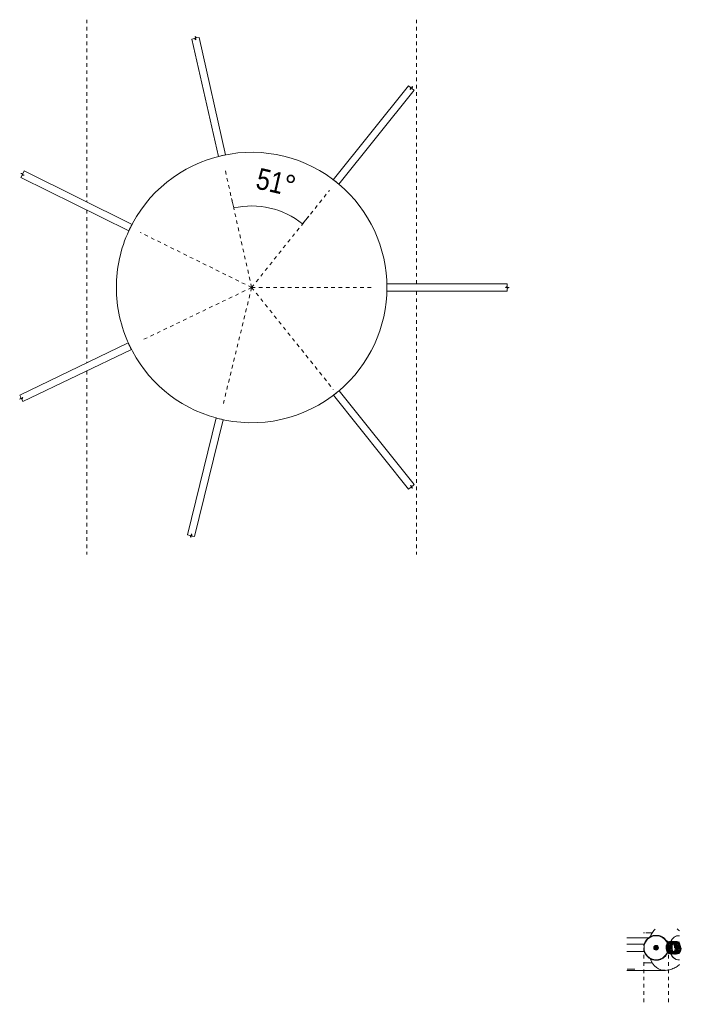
# Model space of a CAD drawing. Header units: millimetres. Extents: x 5395 to 9804, y 579 to 7363.
# Tile 10 of 10: x 9256 to 9804, y 6547 to 7363. Entities that reach past the tile are written whole.
import ezdxf

# ---------------------------------------------------------------- set-up
doc = ezdxf.new("R2010")
doc.units = ezdxf.units.MM
doc.linetypes.add('Dash', pattern=[6, 3, -3])
for name, color, linetype, lineweight in [('5', 7, 'Continuous', 9), ('7', 7, 'Continuous', 9), ('Cotas', 7, 'Continuous', 9), ('Cotas-8', 7, 'Continuous', 9), ('Elementos de detalle', 7, 'Continuous', 9), ('Lighthing Fixture Detail Wide Black', 7, 'Continuous', 20), ('Luminarias', 7, 'Continuous', 20)]:
    doc.layers.add(name, color=color, linetype=linetype, lineweight=lineweight)
doc.layers.add('Lighthing Fixture Dim Grey Dash', color=7, linetype='Dash', lineweight=9, true_color=0xd2d2d2)
doc.styles.add('Arial Narrow_3', font='ARIALN.TTF', dxfattribs={"height": 17.6})
doc.dimstyles.new('Angular_-_3mm_Arial', dxfattribs={"dimscale": 304.8, "dimtxt": 18.012385, "dimasz": 0, "dimexe": 0.026247, "dimexo": 0.052493, "dimgap": 0.026247, "dimtad": 1, "dimdec": 0, "dimzin": 0, "dimdsep": 46, "dimtxsty": 'Arial Narrow_3', "dimblk1": 'NONE', "dimblk2": 'NONE', "dimsah": 1, "dimcen": 0.09, "dimadec": 0, "dimazin": 0, "dimtfac": 1, "dimtdec": 4, "dimtix": 1, "dimtmove": 0, "dimatfit": 3, "dimfxl": 1, "dimtvp": 1, "dimtolj": 1, "dimtzin": 0, "dimarcsym": 2})

# ---------------------------------------------------------------- blocks, each defined once
blk = doc.blocks.new('windsor_pendantlamp_3l - 62804-3L LANG Black pendant lamp 3L-858832-Planta_PDF Fixing Holes Copy 1')
at = {"layer": '5', "color": 7, "true_color": 0xeeeeee}
for p, q in [((-5.19, 368.76), (-5.19, 368.8)), ((-5.19, 368.03), (-5.19, 368.11)), ((-4.65, 369.75), (-4.65, 371.84)), ((-4.65, 369.04), (-4.65, 369.22)), ((-4.65, 368.33), (-4.65, 368.51)), ((-4.65, 367.63), (-4.65, 367.8)), ((-3.65, 363.82), (-3.65, 371.84)), ((3.65, 371.84), (3.65, 363.81)), ((4.65, 371.84), (4.65, 369.4)), ((4.65, 368.86), (4.65, 368.69)), ((4.65, 368.16), (4.65, 367.98)), ((4.65, 367.45), (4.65, 367.27)), ((5.19, 369.14), (5.19, 369.12)), ((5.19, 368.45), (5.19, 368.39)), ((-5.18, 364.81), (-5.19, 364.76)), ((-5.15, 364.79), (-5.14, 364.73)), ((-4.85, 364.64), (-4.83, 364.61)), ((-4.22, 364.41), (-4.25, 364.44)), ((-4.11, 364.38), (-4.09, 364.36)), ((3.18, 364.17), (3.03, 364.09)), ((5.02, 364.73), (5.03, 364.77)), ((5.19, 364.79), (5.19, 364.85))]:
    blk.add_line(p, q, dxfattribs=at)
for points, knots in [([(-5.14, 364.73), (-5.17, 364.91), (-5.24, 365.58), (-4.92, 366.76), (-3.77, 368.02), (-2.04, 368.89), (0, 369.22), (2.04, 368.98), (3.77, 368.21), (4.92, 367.03), (5.33, 365.63), (4.92, 364.24), (3.77, 363.06), (2.04, 362.29), (0, 362.05), (-2.04, 362.38), (-3.77, 363.24), (-4.92, 364.51), (-5.33, 365.99), (-4.92, 367.48), (-3.77, 368.74), (-2.04, 369.6), (0, 369.94), (2.04, 369.69), (3.77, 368.92), (4.92, 367.74), (5.33, 366.35), (4.92, 364.95), (3.77, 363.77), (2.04, 363), (0, 362.76), (-2.04, 363.09), (-3.77, 363.95), (-4.92, 365.21), (-5.33, 366.7), (-4.92, 368.18), (-3.77, 369.45), (-2.04, 370.31), (0, 370.64), (2.04, 370.4), (3.77, 369.63), (4.92, 368.45), (5.33, 367.05), (4.92, 365.66), (3.77, 364.48), (2.04, 363.71), (0, 363.46), (-2.04, 363.79), (-3.77, 364.65), (-4.92, 365.92), (-5.33, 367.41), (-4.92, 368.89), (-3.77, 370.16), (-2.04, 371.02), (0, 371.35), (2.04, 371.11), (3.77, 370.33), (4.92, 369.16), (5.33, 367.76), (4.92, 366.36), (3.77, 365.19), (2.04, 364.41), (0, 364.17), (-2.04, 364.5), (-3.77, 365.36), (-4.92, 366.62), (-5.33, 368.11), (-4.92, 369.59), (-3.77, 370.86), (-2.04, 371.72), (0, 372.05), (2.04, 371.8), (3.77, 371.03), (4.92, 369.85), (5.33, 368.45), (4.92, 367.05), (3.77, 365.88), (2.04, 365.1), (0, 364.86), (-2.04, 365.19), (-3.77, 366.05), (-4.92, 367.31), (-5.33, 368.8), (-4.92, 370.28), (-3.77, 371.55), (-2.04, 372.41), (0, 372.74), (2.04, 372.49), (3.77, 371.72), (4.92, 370.54), (5.33, 369.14), (4.92, 367.74), (3.77, 366.57), (2.04, 365.79), (0, 365.55), (-2.04, 365.88), (-3.77, 366.74), (-4.92, 368), (-5.33, 369.49), (-4.92, 370.97), (-3.77, 372.24), (-2.04, 373.1), (-0.68, 373.32), (0, 373.33)], [0.2158861, 0.2158861, 0.2158861, 0.2158861, 0.21875, 0.2265625, 0.234375, 0.2421875, 0.25, 0.2578125, 0.265625, 0.2734375, 0.28125, 0.2890625, 0.296875, 0.3046875, 0.3125, 0.3203125, 0.328125, 0.3359375, 0.34375, 0.3515625, 0.359375, 0.3671875, 0.375, 0.3828125, 0.390625, 0.3984375, 0.40625, 0.4140625, 0.421875, 0.4296875, 0.4375, 0.4453125, 0.453125, 0.4609375, 0.46875, 0.4765625, 0.484375, 0.4921875, 0.5, 0.5078125, 0.515625, 0.5234375, 0.53125, 0.5390625, 0.546875, 0.5546875, 0.5625, 0.5703125, 0.578125, 0.5859375, 0.59375, 0.6015625, 0.609375, 0.6171875, 0.625, 0.6328125, 0.640625, 0.6484375, 0.65625, 0.6640625, 0.671875, 0.6796875, 0.6875, 0.6953125, 0.703125, 0.7109375, 0.71875, 0.7265625, 0.734375, 0.7421875, 0.75, 0.7578125, 0.765625, 0.7734375, 0.78125, 0.7890625, 0.796875, 0.8046875, 0.8125, 0.8203125, 0.828125, 0.8359375, 0.84375, 0.8515625, 0.859375, 0.8671875, 0.875, 0.8828125, 0.890625, 0.8984375, 0.90625, 0.9140625, 0.921875, 0.9296875, 0.9375, 0.9453125, 0.953125, 0.9609375, 0.96875, 0.9765625, 0.984375, 0.9921875, 1, 1, 1, 1]), ([(5.04, 364.77), (4.97, 364.6), (4.68, 363.99), (3.77, 363.06), (2.04, 362.29), (0, 362.05), (-2.04, 362.38), (-3.77, 363.24), (-4.92, 364.51), (-5.33, 365.99), (-4.92, 367.48), (-3.77, 368.74), (-2.04, 369.6), (0, 369.94), (2.04, 369.69), (3.77, 368.92), (4.92, 367.74), (5.33, 366.35), (4.92, 364.95), (3.77, 363.77), (2.04, 363), (0, 362.76), (-2.04, 363.09), (-3.77, 363.95), (-4.92, 365.21), (-5.33, 366.7), (-4.92, 368.18), (-3.77, 369.45), (-2.04, 370.31), (0, 370.64), (2.04, 370.4), (3.77, 369.63), (4.92, 368.45), (5.33, 367.05), (4.92, 365.66), (3.77, 364.48), (2.04, 363.71), (0, 363.46), (-2.04, 363.79), (-3.77, 364.65), (-4.92, 365.92), (-5.33, 367.41), (-4.92, 368.89), (-3.77, 370.16), (-2.04, 371.02), (0, 371.35), (2.04, 371.11), (3.77, 370.33), (4.92, 369.16), (5.33, 367.76), (4.92, 366.36), (3.77, 365.19), (2.04, 364.41), (0, 364.17), (-2.04, 364.5), (-3.77, 365.36), (-4.92, 366.62), (-5.33, 368.11), (-4.92, 369.59), (-3.77, 370.86), (-2.04, 371.72), (0, 372.05), (2.04, 371.8), (3.77, 371.03), (4.92, 369.85), (5.33, 368.45), (4.92, 367.05), (3.77, 365.88), (2.04, 365.1), (0, 364.86), (-2.04, 365.19), (-3.77, 366.05), (-4.92, 367.31), (-5.33, 368.8), (-4.92, 370.28), (-3.77, 371.55), (-2.04, 372.41), (0, 372.74), (2.04, 372.49), (3.77, 371.72), (4.92, 370.54), (5.33, 369.14), (4.92, 367.74), (3.77, 366.57), (2.04, 365.79), (0, 365.55), (-2.04, 365.88), (-3.77, 366.74), (-4.92, 368), (-5.33, 369.49), (-4.92, 370.97), (-3.77, 372.24), (-2.04, 373.1), (-0.68, 373.32), (0, 373.33)], [0.2861254, 0.2861254, 0.2861254, 0.2861254, 0.2890625, 0.296875, 0.3046875, 0.3125, 0.3203125, 0.328125, 0.3359375, 0.34375, 0.3515625, 0.359375, 0.3671875, 0.375, 0.3828125, 0.390625, 0.3984375, 0.40625, 0.4140625, 0.421875, 0.4296875, 0.4375, 0.4453125, 0.453125, 0.4609375, 0.46875, 0.4765625, 0.484375, 0.4921875, 0.5, 0.5078125, 0.515625, 0.5234375, 0.53125, 0.5390625, 0.546875, 0.5546875, 0.5625, 0.5703125, 0.578125, 0.5859375, 0.59375, 0.6015625, 0.609375, 0.6171875, 0.625, 0.6328125, 0.640625, 0.6484375, 0.65625, 0.6640625, 0.671875, 0.6796875, 0.6875, 0.6953125, 0.703125, 0.7109375, 0.71875, 0.7265625, 0.734375, 0.7421875, 0.75, 0.7578125, 0.765625, 0.7734375, 0.78125, 0.7890625, 0.796875, 0.8046875, 0.8125, 0.8203125, 0.828125, 0.8359375, 0.84375, 0.8515625, 0.859375, 0.8671875, 0.875, 0.8828125, 0.890625, 0.8984375, 0.90625, 0.9140625, 0.921875, 0.9296875, 0.9375, 0.9453125, 0.953125, 0.9609375, 0.96875, 0.9765625, 0.984375, 0.9921875, 1, 1, 1, 1]), ([(-4.09, 364.36), (-4.38, 364.64), (-4.96, 365.37), (-5.33, 366.7), (-4.92, 368.18), (-3.77, 369.45), (-2.04, 370.31), (0, 370.64), (2.04, 370.4), (3.77, 369.63), (4.92, 368.45), (5.33, 367.05), (4.92, 365.66), (3.77, 364.48), (2.04, 363.71), (0, 363.46), (-2.04, 363.79), (-3.77, 364.65), (-4.92, 365.92), (-5.33, 367.41), (-4.92, 368.89), (-3.77, 370.16), (-2.04, 371.02), (0, 371.35), (2.04, 371.11), (3.77, 370.33), (4.92, 369.16), (5.33, 367.76), (4.92, 366.36), (3.77, 365.19), (2.04, 364.41), (0, 364.17), (-2.04, 364.5), (-3.77, 365.36), (-4.92, 366.62), (-5.33, 368.11), (-4.92, 369.59), (-3.77, 370.86), (-2.04, 371.72), (0, 372.05), (2.04, 371.8), (3.77, 371.03), (4.92, 369.85), (5.33, 368.45), (4.92, 367.05), (3.77, 365.88), (2.04, 365.1), (0, 364.86), (-2.04, 365.19), (-3.77, 366.05), (-4.92, 367.31), (-5.33, 368.8), (-4.92, 370.28), (-3.77, 371.55), (-2.04, 372.41), (0, 372.74), (2.04, 372.49), (3.77, 371.72), (4.92, 370.54), (5.33, 369.14), (4.92, 367.74), (3.77, 366.57), (2.04, 365.79), (0, 365.55), (-2.04, 365.88), (-3.77, 366.74), (-4.92, 368), (-5.33, 369.49), (-4.92, 370.97), (-3.77, 372.24), (-2.04, 373.1), (-0.68, 373.32), (0, 373.33)], [0.4555474, 0.4555474, 0.4555474, 0.4555474, 0.4609375, 0.46875, 0.4765625, 0.484375, 0.4921875, 0.5, 0.5078125, 0.515625, 0.5234375, 0.53125, 0.5390625, 0.546875, 0.5546875, 0.5625, 0.5703125, 0.578125, 0.5859375, 0.59375, 0.6015625, 0.609375, 0.6171875, 0.625, 0.6328125, 0.640625, 0.6484375, 0.65625, 0.6640625, 0.671875, 0.6796875, 0.6875, 0.6953125, 0.703125, 0.7109375, 0.71875, 0.7265625, 0.734375, 0.7421875, 0.75, 0.7578125, 0.765625, 0.7734375, 0.78125, 0.7890625, 0.796875, 0.8046875, 0.8125, 0.8203125, 0.828125, 0.8359375, 0.84375, 0.8515625, 0.859375, 0.8671875, 0.875, 0.8828125, 0.890625, 0.8984375, 0.90625, 0.9140625, 0.921875, 0.9296875, 0.9375, 0.9453125, 0.953125, 0.9609375, 0.96875, 0.9765625, 0.984375, 0.9921875, 1, 1, 1, 1]), ([(-4.25, 364.44), (-4.08, 364.26), (-3.45, 363.7), (-2.04, 363), (0, 362.67), (2.04, 362.91), (3.77, 363.68), (4.92, 364.86), (5.33, 366.26), (4.92, 367.65), (3.77, 368.83), (2.04, 369.6), (0, 369.85), (-2.04, 369.52), (-3.77, 368.66), (-4.92, 367.39), (-5.33, 365.9), (-4.92, 364.42), (-3.77, 363.15), (-2.04, 362.29), (0, 361.96), (2.04, 362.21), (3.77, 362.98), (4.92, 364.16), (5.33, 365.56), (4.92, 366.95), (3.77, 368.13), (2.04, 368.91), (0, 369.15), (-2.04, 368.82), (-3.77, 367.96), (-4.92, 366.7), (-5.33, 365.21), (-4.92, 363.73), (-3.77, 362.46), (-2.04, 361.6), (0, 361.27), (2.04, 361.52), (3.77, 362.29), (4.92, 363.47), (5.33, 364.87), (4.92, 366.26), (3.77, 367.44), (2.04, 368.22), (0, 368.46), (-2.04, 368.13), (-3.77, 367.27), (-4.92, 366.01), (-5.33, 364.52), (-4.92, 363.04), (-3.77, 361.77), (-2.04, 360.91), (0, 360.58), (2.04, 360.83), (3.77, 361.6), (4.92, 362.78), (5.33, 364.18), (4.92, 365.57), (3.77, 366.75), (2.04, 367.53), (0.68, 367.69), (0, 367.67)], [0.5433964, 0.5433964, 0.5433964, 0.5433964, 0.546875, 0.5546875, 0.5625, 0.5703125, 0.578125, 0.5859375, 0.59375, 0.6015625, 0.609375, 0.6171875, 0.625, 0.6328125, 0.640625, 0.6484375, 0.65625, 0.6640625, 0.671875, 0.6796875, 0.6875, 0.6953125, 0.703125, 0.7109375, 0.71875, 0.7265625, 0.734375, 0.7421875, 0.75, 0.7578125, 0.765625, 0.7734375, 0.78125, 0.7890625, 0.796875, 0.8046875, 0.8125, 0.8203125, 0.828125, 0.8359375, 0.84375, 0.8515625, 0.859375, 0.8671875, 0.875, 0.8828125, 0.890625, 0.8984375, 0.90625, 0.9140625, 0.921875, 0.9296875, 0.9375, 0.9453125, 0.953125, 0.9609375, 0.96875, 0.9765625, 0.984375, 0.9921875, 1, 1, 1, 1])]:
    blk.add_open_spline(points, degree=3, knots=knots, dxfattribs=at)
for points in [[(-4.8, 364.54), (-5.06, 365), (-5.33, 365.99), (-4.92, 367.48), (-3.77, 368.74), (-2.04, 369.6), (0, 369.94), (2.04, 369.69), (3.77, 368.92), (4.92, 367.74), (5.33, 366.35), (4.92, 364.95), (3.77, 363.77), (2.04, 363), (0, 362.76), (-2.04, 363.09), (-3.77, 363.95), (-4.92, 365.21), (-5.33, 366.7), (-4.92, 368.18), (-3.77, 369.45), (-2.04, 370.31), (0, 370.64), (2.04, 370.4), (3.77, 369.63), (4.92, 368.45), (5.33, 367.05), (4.92, 365.66), (3.77, 364.48), (2.04, 363.71), (0, 363.46), (-2.04, 363.79), (-3.77, 364.65), (-4.92, 365.92), (-5.33, 367.41), (-4.92, 368.89), (-3.77, 370.16), (-2.04, 371.02), (0, 371.35), (2.04, 371.11), (3.77, 370.33), (4.92, 369.16), (5.33, 367.76), (4.92, 366.36), (3.77, 365.19), (2.04, 364.41), (0, 364.17), (-2.04, 364.5), (-3.77, 365.36), (-4.92, 366.62), (-5.33, 368.11), (-4.92, 369.59), (-3.77, 370.86), (-2.04, 371.72), (0, 372.05), (2.04, 371.8), (3.77, 371.03), (4.92, 369.85), (5.33, 368.45), (4.92, 367.05), (3.77, 365.88), (2.04, 365.1), (0, 364.86), (-2.04, 365.19), (-3.77, 366.05), (-4.92, 367.31), (-5.33, 368.8), (-4.92, 370.28), (-3.77, 371.55), (-2.04, 372.41), (0, 372.74), (2.04, 372.49), (3.77, 371.72), (4.92, 370.54), (5.33, 369.14), (4.92, 367.74), (3.77, 366.57), (2.04, 365.79), (0, 365.55), (-2.04, 365.88), (-3.77, 366.74), (-4.92, 368), (-5.33, 369.49), (-4.92, 370.97), (-3.77, 372.24), (-2.04, 373.1), (-0.68, 373.32), (0, 373.33)], [(3.02, 364.09), (3.08, 364.11), (3.13, 364.14), (3.18, 364.16)], [(5.19, 364.91), (5.19, 364.87), (5.19, 364.83), (5.19, 364.79)]]:
    blk.add_open_spline(points, degree=3, dxfattribs=at)
at = {"layer": '7', "color": 254, "true_color": 0xeaeaea}
for p, q in [((-4.5, 370.21), (-4.5, 370.45)), ((-4.5, 369.51), (-4.5, 369.74)), ((-4.5, 368.8), (-4.5, 369.03)), ((-4.5, 368.09), (-4.5, 368.33)), ((-4.5, 362.29), (-4.5, 367.62)), ((4.5, 370.81), (4.5, 370.57)), ((4.5, 370.09), (4.5, 369.86)), ((4.5, 369.39), (4.5, 369.15)), ((4.5, 368.68), (4.5, 368.44)), ((4.5, 367.97), (4.5, 367.74)), ((-8.25, 366.86), (-8.25, 366.9)), ((-8.25, 366.9), (-8.25, 366.86)), ((4.5, 367.27), (4.5, 362.34)), ((-18.75, 328.38), (-18.75, 359.12)), ((-12.5, 342.94), (-12.5, 349.24)), ((12.5, 349.24), (12.5, 344)), ((-17.75, 328.38), (-17.75, 334.75)), ((12.5, 342.77), (12.5, 341.88))]:
    blk.add_line(p, q, dxfattribs=at)
at = {"layer": '7', "color": 254, "true_color": 0xeaeaea, "flags": 128}
for points in [[(-18.75, 359.12), (-18.72, 360.21), (-18.63, 361.3), (-18.47, 362.37), (-18.26, 363.43), (-18, 364.45), (-17.69, 365.45), (-17.33, 366.41), (-16.92, 367.33), (-16.48, 368.2), (-16.01, 369.04), (-15.52, 369.82), (-15, 370.57), (-14.46, 371.26), (-13.97, 371.84)], [(13.97, 371.84), (14.09, 371.7), (14.64, 371.03), (15.18, 370.32), (15.55, 369.77)], [(8.25, 346.36), (8.25, 339.53), (8.25, 331.84), (8.25, 328.19)], [(8.25, 328.19), (8.25, 331.84), (8.25, 339.53), (8.25, 346.36)]]:
    blk.add_lwpolyline(points, dxfattribs=at)
at = {"layer": '7', "color": 254, "true_color": 0xeaeaea}
for centre, major_axis, ratio, start_param, end_param in [((0, 370.81), (10, 0), 0.707107, 2.994616, 4.407138), ((0, 370.81), (10, 0), 0.707107, 3.008203, 3.793601), ((0, 359.12), (18.75, 0), 0.707107, 2.127665, 2.132868), ((0, 359.12), (18.75, 0), 0.707107, 2.127665, 2.132868), ((0, 370.81), (10, 0), 0.707107, 5.168048, 6.430653), ((0, 370.81), (10, 0), 0.707107, 5.757097, 6.428269), ((0, 359.12), (18.75, 0), 0.707107, 1.01143, 1.015423), ((0, 359.12), (18.75, 0), 0.707107, 1.01143, 1.015423), ((0, 359.12), (18.75, 0), 0.707107, 3.073653, 4.209767), ((0, 359.12), (18.75, 0), 0.707107, 3.073653, 4.209767), ((0, 370.81), (10, 0), 0.707107, 3.79499, 4.175252), ((0, 370.81), (10, 0), 0.707107, 4.185732, 4.40963), ((0, 370.81), (10, 0), 0.707107, 5.018302, 5.168048), ((0, 370.81), (10, 0), 0.707107, 5.03631, 5.168048), ((0, 370.81), (10, 0), 0.707107, 5.168048, 5.744888), ((-0.55, 359.91), (-6.55, 18.9), 0.311165, 4.66387, 4.846676), ((-0.55, 359.91), (-6.55, 18.9), 0.311165, 4.66387, 4.846676), ((0, 359.12), (18.75, 0), 0.707107, 5.215121, 5.690246), ((0, 359.12), (18.75, 0), 0.707107, 5.215121, 5.690246), ((0, 328.38), (18.75, 0), 0.707107, 3.083244, 3.155924)]:
    blk.add_ellipse(centre, major_axis=major_axis, ratio=ratio, start_param=start_param, end_param=end_param, dxfattribs=at)
for points, knots in [([(-4.69, 371.48), (-4.71, 371.36), (-4.77, 370.96), (-4.71, 370.44), (-4.56, 370.07), (-4.52, 369.98)], [0.4508163, 0.4508163, 0.4508163, 0.4508163, 0.5, 0.625, 0.6654466, 0.6654466, 0.6654466, 0.6654466]), ([(-4.53, 370.02), (-4.57, 370.1), (-4.65, 370.32), (-4.73, 370.71), (-4.75, 371.13), (-4.7, 371.42), (-4.66, 371.56)], [0.3398997, 0.3398997, 0.3398997, 0.3398997, 0.375, 0.4375, 0.5, 0.5625, 0.5625, 0.5625, 0.5625])]:
    blk.add_open_spline(points, degree=3, knots=knots, dxfattribs=at)
for points in [[(-4.48, 369.89), (-4.41, 369.74), (-4.31, 369.58), (-4.21, 369.44)], [(-4.21, 369.44), (-4.3, 369.56), (-4.38, 369.7), (-4.45, 369.83)]]:
    blk.add_open_spline(points, degree=3, dxfattribs=at)
at = {"layer": 'Luminarias', "color": 253, "true_color": 0xaaaaaa}
for p, q in [((-3, 361.96), (-3, 371.84)), ((3, 371.84), (3, 361.96)), ((-3, 328.19), (-3, 342.94)), ((3, 342.94), (3, 328.19))]:
    blk.add_line(p, q, dxfattribs=at)
blk = doc.blocks.new('canopy_soporte - canopy-557651-Planta_PDF Fixing Holes Copy 1')
at = {"layer": 'Luminarias', "color": 253, "true_color": 0xaaaaaa}
for p, q in [((-4.36, 9), (-4.36, 8.96)), ((4.36, 8.96), (4.36, 9)), ((10.74, 2), (9.78, 2)), ((10.74, 0), (10.74, 2)), ((10.74, -2), (10.74, 0)), ((9.78, -2), (10.74, -2)), ((-4.36, -8.96), (-4.36, -9)), ((4.36, -9), (4.36, -8.96))]:
    blk.add_line(p, q, dxfattribs=at)
at = {"layer": 'Luminarias', "color": 253, "true_color": 0xaaaaaa, "flags": 128}
for points in [[(0, 10.29), (-0.41, 10.28), (-0.82, 10.26), (-1.23, 10.22), (-1.64, 10.16), (-2.04, 10.09), (-2.45, 10), (-2.84, 9.89), (-3.24, 9.77), (-3.63, 9.63), (-4.01, 9.48), (-4.38, 9.31), (-4.75, 9.13), (-5.11, 8.93), (-5.47, 8.72), (-5.81, 8.5), (-6.15, 8.26), (-6.47, 8), (-6.79, 7.74), (-7.09, 7.46), (-7.38, 7.17), (-7.66, 6.87), (-7.93, 6.56), (-8.19, 6.24), (-8.43, 5.9), (-8.66, 5.56), (-8.88, 5.21), (-9.08, 4.85), (-9.26, 4.48), (-9.44, 4.11), (-9.59, 3.73), (-9.73, 3.34), (-9.86, 2.95), (-9.97, 2.55), (-10.07, 2.15), (-10.14, 1.75), (-10.18, 1.5)], [(9.89, 2.84), (9.8, 3.13), (9.67, 3.52), (9.52, 3.91), (9.36, 4.28), (9.18, 4.65), (8.99, 5.02), (8.78, 5.37), (8.56, 5.72), (8.32, 6.06), (8.07, 6.39), (7.81, 6.7), (7.54, 7.01), (7.25, 7.31), (6.95, 7.59), (6.64, 7.86), (6.32, 8.12), (5.99, 8.37), (5.65, 8.6), (5.31, 8.82), (4.95, 9.02), (4.58, 9.22), (4.21, 9.39), (3.83, 9.55), (3.45, 9.7), (3.06, 9.83), (2.66, 9.94), (2.26, 10.04), (1.86, 10.12), (1.45, 10.19), (1.04, 10.24), (0.63, 10.27), (0.22, 10.29), (0, 10.29)], [(-10.18, -1.5), (-10.18, -1.53), (-10.11, -1.94), (-10.02, -2.34), (-9.92, -2.74), (-9.8, -3.13), (-9.67, -3.52), (-9.52, -3.91), (-9.36, -4.28), (-9.18, -4.65), (-8.99, -5.02), (-8.78, -5.37), (-8.56, -5.72), (-8.32, -6.06), (-8.07, -6.39), (-7.81, -6.7), (-7.54, -7.01), (-7.25, -7.31), (-6.95, -7.59), (-6.64, -7.86), (-6.32, -8.12), (-5.99, -8.37), (-5.65, -8.6), (-5.31, -8.82), (-4.95, -9.02), (-4.58, -9.22), (-4.21, -9.39), (-3.83, -9.55), (-3.45, -9.7), (-3.06, -9.83), (-2.66, -9.94), (-2.26, -10.04), (-1.86, -10.12), (-1.45, -10.19), (-1.04, -10.24), (-0.63, -10.27), (-0.22, -10.29), (0, -10.29)], [(0, -10.29), (0.41, -10.28), (0.82, -10.26), (1.23, -10.22), (1.64, -10.16), (2.04, -10.09), (2.45, -10), (2.84, -9.89), (3.24, -9.77), (3.63, -9.63), (4.01, -9.48), (4.38, -9.31), (4.75, -9.13), (5.11, -8.93), (5.47, -8.72), (5.81, -8.5), (6.15, -8.26), (6.47, -8), (6.79, -7.74), (7.09, -7.46), (7.38, -7.17), (7.66, -6.87), (7.93, -6.56), (8.19, -6.24), (8.43, -5.9), (8.66, -5.56), (8.88, -5.21), (9.08, -4.85), (9.26, -4.48), (9.44, -4.11), (9.59, -3.73), (9.73, -3.34), (9.86, -2.95), (9.89, -2.84)]]:
    blk.add_lwpolyline(points, dxfattribs=at)
at = {"layer": 'Luminarias', "color": 253, "true_color": 0xaaaaaa}
for start, end in [(90, 270), (115.82609, 150.32781), (270, 90), (39.95479, 64.17391), (169.30435, 170.30041), (158.6087, 160.36813), (29.87632, 32.08696), (19.86699, 21.3913), (189.95444, 190.69565), (199.86699, 201.3913), (209.87632, 212.08696), (219.95479, 244.17391), (295.82609, 330.32781), (338.6087, 340.36813)]:
    blk.add_arc((0, 0), 10, start, end, dxfattribs=at)
for points, knots in [([(0, 10), (-0.34, 10), (-0.99, 9.97), (-2.23, 9.78), (-3.19, 9.49), (-3.76, 9.27), (-3.98, 9.18), (-4.11, 9.12), (-4.19, 9.09), (-4.22, 9.07)], [0, 0, 0, 0, 0.1428571, 0.2857143, 0.5714286, 0.6785714, 0.7321429, 0.7857143, 0.8392857, 0.8392857, 0.8392857, 0.8392857]), ([(4.25, 9.06), (4.17, 9.09), (3.84, 9.24), (2.92, 9.6), (1.48, 9.93), (0.5, 10), (0, 10)], [0.1428571, 0.1428571, 0.1428571, 0.1428571, 0.2857143, 0.5714286, 0.7857143, 1, 1, 1, 1]), ([(9.9, 1.43), (9.89, 1.48), (9.87, 1.63), (9.85, 1.75), (9.84, 1.81)], [0.753091, 0.753091, 0.753091, 0.753091, 0.7916667, 0.8611111, 0.8611111, 0.8611111, 0.8611111]), ([(9.97, 0.78), (9.97, 0.83), (9.95, 1.01), (9.93, 1.23), (9.91, 1.38), (9.9, 1.42)], [0.6265323, 0.6265323, 0.6265323, 0.6265323, 0.6527778, 0.7222222, 0.7511958, 0.7511958, 0.7511958, 0.7511958]), ([(10, 0.09), (10, 0.16), (10, 0.31), (9.99, 0.51), (9.98, 0.63), (9.98, 0.69)], [0.51388889, 0.51388889, 0.51388889, 0.51388889, 0.54861111, 0.58333333, 0.61235075, 0.61235075, 0.61235075, 0.61235075]), ([(9.98, -0.68), (9.99, -0.58), (10, -0.32), (10, -0.06), (10, 0.09)], [0.3888889, 0.3888889, 0.3888889, 0.3888889, 0.4444444, 0.5138889, 0.5138889, 0.5138889, 0.5138889]), ([(-4.25, -9.06), (-4.17, -9.09), (-3.84, -9.24), (-2.92, -9.6), (-1.48, -9.93), (-0.5, -10), (0, -10)], [0.1428571, 0.1428571, 0.1428571, 0.1428571, 0.2857143, 0.5714286, 0.7857143, 1, 1, 1, 1]), ([(0, -10), (0.34, -10), (0.99, -9.97), (2.23, -9.78), (3.19, -9.49), (3.76, -9.27), (3.98, -9.18), (4.11, -9.12), (4.19, -9.09), (4.22, -9.07)], [0, 0, 0, 0, 0.1428571, 0.2857143, 0.5714286, 0.6785714, 0.7321429, 0.7857143, 0.8392857, 0.8392857, 0.8392857, 0.8392857])]:
    blk.add_open_spline(points, degree=3, knots=knots, dxfattribs=at)
for points in [[(9.84, 1.81), (9.82, 1.94), (9.8, 2), (9.8, 2)], [(9.8, -2), (9.8, -2), (9.81, -1.98), (9.82, -1.92), (9.83, -1.88)], [(9.83, -1.88), (9.83, -1.84), (9.85, -1.74), (9.87, -1.61), (9.89, -1.53)], [(9.89, -1.53), (9.9, -1.46), (9.92, -1.29), (9.95, -1.01), (9.97, -0.79), (9.98, -0.68)]]:
    blk.add_open_spline(points, degree=3, dxfattribs=at)
blk = doc.blocks.new('DIMBLOCK9-Planta_PDF Floron')
at = {"layer": 'Cotas-8', "color": 251, "true_color": 0x5b5b5b}
for p, q in [((9433.03, 7207.38), (9431.27, 7215.18)), ((9433.03, 7207.38), (9433.03, 7207.38)), ((9490.14, 7194.2), (9495.14, 7200.44)), ((9490.14, 7194.2), (9490.14, 7194.2)), ((9490.14, 7194.2), (9490.14, 7194.2))]:
    blk.add_line(p, q, dxfattribs=at)
blk.add_arc((9447.89, 7141.43), 67.6, 51.31426, 102.69478, dxfattribs=at)
blk.add_arc((9447.89, 7141.43), 67.6, 51.31426, 102.69478, dxfattribs=at)
at = {"layer": 'Cotas-8', "color": 0, "insert": (9454.4, 7240.86), "char_height": 17.6, "width": 38.4264, "attachment_point": 1, "rotation": 347.00452, "line_spacing_factor": 0.974696, "style": 'Arial Narrow_3'}
blk.add_mtext('51°', dxfattribs=at)
blk = doc.blocks.new('_None')

msp = doc.modelspace()

# ---------------------------------------------------------------- hatches: boundary and pattern name
at = {"layer": 'Elementos de detalle', "true_color": 0xe2e2e2}
msp.add_hatch(color=254, dxfattribs=at).paths.add_polyline_path([(9783.06, 6592.11), (9783.58, 6592.17), (9784.06, 6592.37), (9784.48, 6592.69), (9784.79, 6593.11), (9784.99, 6593.59), (9785.06, 6594.11), (9784.99, 6594.63), (9784.79, 6595.11), (9784.48, 6595.53), (9784.06, 6595.84), (9783.58, 6596.04), (9783.06, 6596.11), (9782.54, 6596.04), (9781.99, 6595.79), (9781.64, 6595.53), (9781.33, 6595.11), (9781.13, 6594.63), (9781.07, 6594.05), (9781.13, 6593.59), (9781.35, 6593.08), (9781.64, 6592.69), (9782.06, 6592.37), (9782.54, 6592.17), (9782.67, 6592.16)])

# ---------------------------------------------------------------- linework, layer by layer
at = {"layer": 'Lighthing Fixture Detail Wide Black'}
for p, q in [((9400.42, 7347.85), (9398.41, 7347.4)), ((9398.41, 7347.4), (9420.33, 7250.08)), ((9401.67, 7346.6), (9400.42, 7347.85)), ((9402.27, 7348.27), (9401.01, 7349.52)), ((9401.01, 7349.52), (9401.67, 7346.6)), ((9404.27, 7348.72), (9402.27, 7348.27)), ((9426.18, 7251.4), (9404.27, 7348.72)), ((9577.93, 7308.64), (9515.57, 7230.78)), ((9579.53, 7307.36), (9577.93, 7308.64)), ((9581.21, 7307.94), (9579.34, 7305.59)), ((9579.34, 7305.59), (9579.53, 7307.36)), ((9581.02, 7306.17), (9581.21, 7307.94)), ((9582.62, 7304.89), (9581.02, 7306.17)), ((9520.26, 7227.03), (9582.62, 7304.89)), ((9258.45, 7236.18), (9256.69, 7235.99)), ((9256.69, 7235.99), (9259.38, 7234.66)), ((9257.61, 7234.48), (9256.7, 7232.64)), ((9256.7, 7232.64), (9346.12, 7188.41)), ((9259.38, 7234.66), (9257.61, 7234.48)), ((9259.36, 7238.02), (9258.45, 7236.18)), ((9348.78, 7193.79), (9259.36, 7238.02)), ((9659.69, 7144.43), (9559.93, 7144.44)), ((9658.19, 7141.43), (9659.69, 7142.38)), ((9659.69, 7142.38), (9659.69, 7144.43)), ((9559.93, 7138.44), (9659.69, 7138.43)), ((9661.19, 7141.43), (9658.19, 7141.43)), ((9659.69, 7140.48), (9661.19, 7141.43)), ((9659.69, 7138.43), (9659.69, 7140.48)), ((9345.62, 7095.56), (9255.72, 7052.32)), ((9258.32, 7046.91), (9348.22, 7090.15)), ((9255.72, 7052.32), (9256.61, 7050.47)), ((9515.61, 7052.12), (9577.98, 6974.27)), ((9582.67, 6978.02), (9520.3, 7055.87)), ((9256.61, 7050.47), (9255.67, 7048.96)), ((9255.67, 7048.96), (9258.37, 7050.26)), ((9258.37, 7050.26), (9257.43, 7048.76)), ((9257.43, 7048.76), (9258.32, 7046.91)), ((9418.45, 7033.28), (9394.83, 6936.36)), ((9400.66, 6934.94), (9424.28, 7031.86)), ((9577.98, 6974.27), (9579.59, 6975.55)), ((9581.26, 6974.97), (9579.39, 6977.31)), ((9579.39, 6977.31), (9581.07, 6976.74)), ((9579.59, 6975.55), (9581.26, 6974.97)), ((9581.07, 6976.74), (9582.67, 6978.02)), ((9394.83, 6936.36), (9396.82, 6935.88)), ((9396.82, 6935.88), (9397.39, 6934.19)), ((9397.39, 6934.19), (9398.1, 6937.11)), ((9398.1, 6937.11), (9398.66, 6935.43)), ((9398.66, 6935.43), (9400.66, 6934.94))]:
    msp.add_line(p, q, dxfattribs=at)
for centre, radius, start, end in [((9447.89, 7141.43), 112.09, 50, 155), ((9447.89, 7141.43), 112.09, 101.16547, 104.23287), ((9447.89, 7141.43), 112.09, 49.78495, 52.85235), ((9447.89, 7141.43), 112.09, 0.00434, 49.7854), ((9447.89, 7141.43), 112.09, 152.15581, 155.22321), ((9447.89, 7141.43), 112.09, 155.22834, 180), ((9447.89, 7141.43), 112.09, 358.47069, 1.53809), ((9447.89, 7141.43), 112.09, 180, 204.99727), ((9447.89, 7141.43), 112.09, 310.24215, 360), ((9447.89, 7141.43), 112.09, 204.16098, 207.22837), ((9447.89, 7141.43), 112.09, 205.00264, 254.77217), ((9447.89, 7141.43), 112.09, 255, 310), ((9447.89, 7141.43), 112.09, 307.17421, 310.24161), ((9447.89, 7141.43), 112.09, 254.77565, 257.84304), ((9783.06, 6594.11), 2, 90, 270), ((9783.06, 6594.11), 2, 270, 90)]:
    msp.add_arc(centre, radius, start, end, dxfattribs=at)
at = {"layer": 'Lighthing Fixture Detail Wide Black', "color": 253, "true_color": 0xaaaaaa}
for start, end in [(90, 270), (270, 90)]:
    msp.add_arc((9783.06, 6594.11), 2, start, end, dxfattribs=at)
at = {"layer": 'Lighthing Fixture Dim Grey Dash'}
for p, q in [((9311.19, 7363.43), (9311.19, 7212.38)), ((9584.58, 7363.43), (9584.58, 7144.44)), ((9447.89, 7141.43), (9425.69, 7239.96)), ((9447.89, 7141.43), (9512.27, 7221.83)), ((9311.19, 7205.68), (9311.19, 7079)), ((9447.89, 7141.43), (9355.56, 7187.09)), ((9447.89, 7141.43), (9357.78, 7098.08)), ((9447.89, 7141.43), (9423.98, 7043.3)), ((9447.89, 7141.43), (9515.57, 7056.97)), ((9447.89, 7141.43), (9548.89, 7141.43)), ((9584.58, 7138.44), (9584.58, 6920.19)), ((9311.19, 7072.34), (9311.19, 6920.19)), ((9772.77, 6594.11), (9772.77, 6547.23)), ((9793.35, 6594.11), (9793.35, 6547.23))]:
    msp.add_line(p, q, dxfattribs=at)

# ---------------------------------------------------------------- block references
at = {"layer": 'Luminarias', "color": 253, "true_color": 0xaaaaaa, "extrusion": (0, 0, -1), "rotation": 89.9999949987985}
msp.add_blockref('windsor_pendantlamp_3l - 62804-3L LANG Black pendant lamp 3L-858832-Planta_PDF Fixing Holes Copy 1', (-9430.61, 6594.11), dxfattribs=at)
at = {"layer": 'Luminarias', "color": 253, "true_color": 0xaaaaaa}
msp.add_blockref('canopy_soporte - canopy-557651-Planta_PDF Fixing Holes Copy 1', (9783.06, 6594.11), dxfattribs=at)

# ---------------------------------------------------------------- dimensions: what is measured, and where the dimension line sits
at = {"layer": 'Cotas', "color": 251, "true_color": 0x5b5b5b}
dim = msp.add_angular_dim_3p(base=(9472.73, 7204.3), center=(9447.89, 7141.43), p1=(9500.14, 7206.69), p2=(9429.52, 7222.99), dimstyle='Angular_-_3mm_Arial', override={"dimpost": '<>', "dimfxl": 72.47977}, dxfattribs=at)
dim.commit()
dim.dimension.update_dxf_attribs({"geometry": 'DIMBLOCK9-Planta_PDF Floron', "text_midpoint": (9466.91, 7223.85)})

doc.saveas('drawing.dxf')
